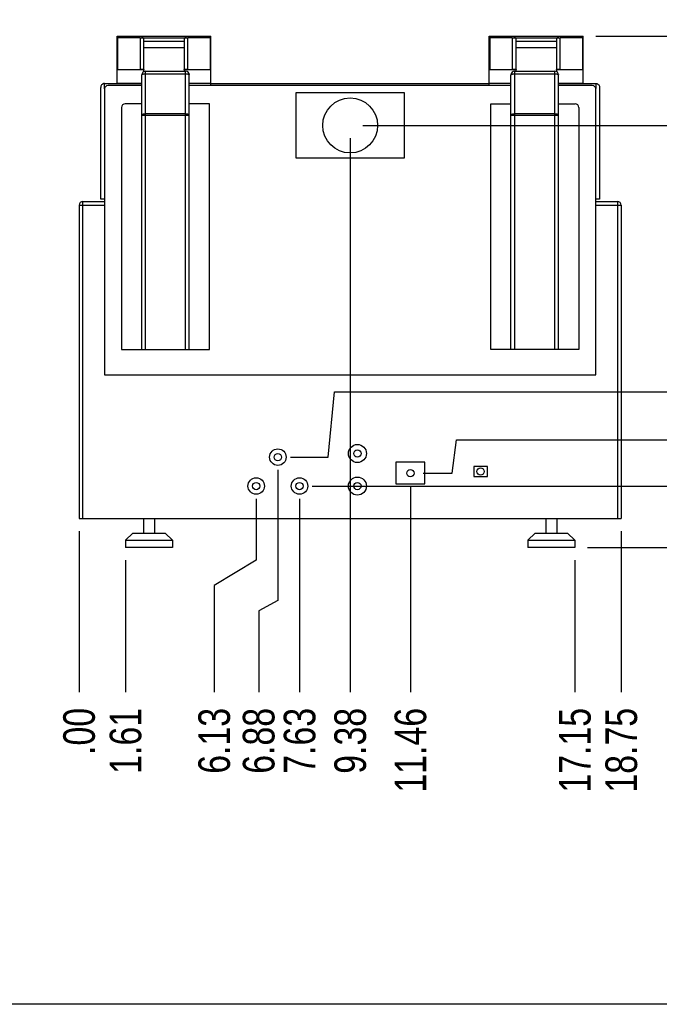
# Model space of a CAD drawing. Header units: inches. Extents: x 0 to 16, y 0 to 10.
# Tile 3 of 39: x 9.9 to 13.1, y 0 to 4.9. Entities that reach past the tile are written whole.
import ezdxf

# ---------------------------------------------------------------- set-up
doc = ezdxf.new("R2010")
doc.units = ezdxf.units.IN
doc.header["$LTSCALE"] = 0.935
doc.header["$MEASUREMENT"] = 0
doc.layers.get('0').update_dxf_attribs({"linetype": 'CONTINUOUS'})
doc.layers.add('02___PRT_ALL_AXES', color=7, linetype='CONTINUOUS')
doc.styles.get("Standard").update_dxf_attribs({"font": 'txt', "width": 0.8})
doc.dimstyles.new('DIMSTYLE_2', dxfattribs={"dimtxt": 0.15625, "dimasz": 0.1875, "dimexe": 0.125, "dimexo": 0.0625, "dimgap": 0.039062, "dimtad": 0, "dimtih": 1, "dimtoh": 1, "dimlfac": 7, "dimzin": 4, "dimdsep": 46, "dimtxsty": 'Standard', "dimblk": '_FILLED', "dimblk1": '_FILLED', "dimblk2": '_FILLED', "dimcen": 0.09, "dimazin": 1, "dimtfac": 1, "dimtofl": 0, "dimtmove": 0, "dimatfit": 3, "dimldrblk": '_FILLED', "dimfxl": 1, "dimtolj": 1, "dimtzin": 4, "dimarcsym": 0})

# ---------------------------------------------------------------- blocks, each defined once
blk = doc.blocks.new('*D8')
at = {"color": 2, "linetype": 'Continuous', "transparency": 16777216}
blk.add_line((10.4164, 2.193), (10.4164, 1.5419), dxfattribs=at)
at = {"color": 2, "linetype": 'Continuous', "transparency": 16777216, "insert": (10.3383, 1.4637), "char_height": 0.15625, "width": 0.5, "attachment_point": 3, "rotation": 90, "line_spacing_factor": 0.9}
blk.add_mtext('1.61', dxfattribs=at)
blk = doc.blocks.new('_FILLED')
at = {"color": 0, "linetype": 'ByBlock'}
blk.add_solid([(0, 0), (-1, 0.167), (-1, -0.167)], dxfattribs=at)
blk = doc.blocks.new('*D9')
at = {"color": 2, "linetype": 'Continuous', "transparency": 16777216}
blk.add_line((10.1872, 2.3359), (10.1872, 1.5419), dxfattribs=at)
at = {"color": 2, "linetype": 'Continuous', "transparency": 16777216, "insert": (10.109, 1.4637), "char_height": 0.15625, "width": 0.375, "attachment_point": 3, "rotation": 90, "line_spacing_factor": 0.9}
blk.add_mtext('.00', dxfattribs=at)
blk = doc.blocks.new('*D10')
at = {"color": 2, "linetype": 'Continuous', "transparency": 16777216}
for p, q in [((11.0622, 2.4966), (11.0622, 2.1928)), ((11.0622, 2.1928), (10.8545, 2.0677)), ((10.8545, 2.0677), (10.8545, 1.5419))]:
    blk.add_line(p, q, dxfattribs=at)
at = {"color": 2, "linetype": 'Continuous', "transparency": 16777216, "insert": (10.7764, 1.4637), "char_height": 0.15625, "width": 0.5, "attachment_point": 3, "rotation": 90, "line_spacing_factor": 0.9}
blk.add_mtext('6.13', dxfattribs=at)
blk = doc.blocks.new('*D11')
at = {"color": 2, "linetype": 'Continuous', "transparency": 16777216}
for p, q in [((11.1693, 2.6394), (11.1693, 1.9944)), ((11.1693, 1.9944), (11.0745, 1.9427)), ((11.0745, 1.9427), (11.0745, 1.5419))]:
    blk.add_line(p, q, dxfattribs=at)
at = {"color": 2, "linetype": 'Continuous', "transparency": 16777216, "insert": (10.9963, 1.4637), "char_height": 0.15625, "width": 0.5, "attachment_point": 3, "rotation": 90, "line_spacing_factor": 0.9}
blk.add_mtext('6.88', dxfattribs=at)
blk = doc.blocks.new('*D12')
at = {"color": 2, "linetype": 'Continuous', "transparency": 16777216}
blk.add_line((11.2764, 2.4966), (11.2764, 1.5419), dxfattribs=at)
at = {"color": 2, "linetype": 'Continuous', "transparency": 16777216, "insert": (11.1983, 1.4637), "char_height": 0.15625, "width": 0.5, "attachment_point": 3, "rotation": 90, "line_spacing_factor": 0.9}
blk.add_mtext('7.63', dxfattribs=at)
blk = doc.blocks.new('*D13')
at = {"color": 2, "linetype": 'Continuous', "transparency": 16777216}
blk.add_line((11.824, 2.5605), (11.824, 1.5419), dxfattribs=at)
at = {"color": 2, "linetype": 'Continuous', "transparency": 16777216, "insert": (11.7458, 1.4637), "char_height": 0.15625, "width": 0.625, "attachment_point": 3, "rotation": 90, "line_spacing_factor": 0.9}
blk.add_mtext('11.46', dxfattribs=at)
blk = doc.blocks.new('*D14')
at = {"color": 2, "linetype": 'Continuous', "transparency": 16777216}
blk.add_line((12.6364, 2.193), (12.6364, 1.5419), dxfattribs=at)
at = {"color": 2, "linetype": 'Continuous', "transparency": 16777216, "insert": (12.5583, 1.4637), "char_height": 0.15625, "width": 0.625, "attachment_point": 3, "rotation": 90, "line_spacing_factor": 0.9}
blk.add_mtext('17.15', dxfattribs=at)
blk = doc.blocks.new('*D15')
at = {"color": 2, "linetype": 'Continuous', "transparency": 16777216}
blk.add_line((12.8657, 2.3359), (12.8657, 1.5419), dxfattribs=at)
at = {"color": 2, "linetype": 'Continuous', "transparency": 16777216, "insert": (12.7876, 1.4637), "char_height": 0.15625, "width": 0.625, "attachment_point": 3, "rotation": 90, "line_spacing_factor": 0.9}
blk.add_mtext('18.75', dxfattribs=at)
blk = doc.blocks.new('*D16')
at = {"color": 2, "linetype": 'Continuous', "transparency": 16777216}
blk.add_line((11.5264, 4.2773), (11.5264, 1.5419), dxfattribs=at)
at = {"color": 2, "linetype": 'Continuous', "transparency": 16777216, "insert": (11.4483, 1.4637), "char_height": 0.15625, "width": 0.5, "attachment_point": 3, "rotation": 90, "line_spacing_factor": 0.9}
blk.add_mtext('9.38', dxfattribs=at)
blk = doc.blocks.new('*D17')
at = {"color": 2, "linetype": 'Continuous', "transparency": 16777216}
blk.add_line((11.3389, 2.5591), (13.0964, 2.5591), dxfattribs=at)
at = {"color": 2, "linetype": 'Continuous', "transparency": 16777216, "insert": (13.1745, 2.6372), "char_height": 0.15625, "width": 0.5, "attachment_point": 1, "line_spacing_factor": 0.9}
blk.add_mtext('2.13', dxfattribs=at)
blk = doc.blocks.new('*D18')
at = {"color": 2, "linetype": 'Continuous', "transparency": 16777216}
blk.add_line((12.6989, 2.2555), (13.0964, 2.2555), dxfattribs=at)
at = {"color": 2, "linetype": 'Continuous', "transparency": 16777216, "insert": (13.1745, 2.3336), "char_height": 0.15625, "width": 0.375, "attachment_point": 1, "line_spacing_factor": 0.9}
blk.add_mtext('.00', dxfattribs=at)
blk = doc.blocks.new('*D19')
at = {"color": 2, "linetype": 'Continuous', "transparency": 16777216}
for p, q in [((11.4181, 2.7019), (11.4483, 3.0247)), ((11.4483, 3.0247), (13.0964, 3.0247)), ((11.2318, 2.7019), (11.4181, 2.7019))]:
    blk.add_line(p, q, dxfattribs=at)
at = {"color": 2, "linetype": 'Continuous', "transparency": 16777216, "insert": (13.1745, 3.1028), "char_height": 0.15625, "width": 0.5, "attachment_point": 1, "line_spacing_factor": 0.9}
blk.add_mtext('3.13', dxfattribs=at)
blk = doc.blocks.new('*D20')
at = {"color": 2, "linetype": 'Continuous', "transparency": 16777216}
for p, q in [((12.0305, 2.623), (12.0521, 2.7875)), ((12.0521, 2.7875), (13.0964, 2.7875)), ((11.8865, 2.623), (12.0305, 2.623))]:
    blk.add_line(p, q, dxfattribs=at)
at = {"color": 2, "linetype": 'Continuous', "transparency": 16777216, "insert": (13.1745, 2.8656), "char_height": 0.15625, "width": 0.5, "attachment_point": 1, "line_spacing_factor": 0.9}
blk.add_mtext('2.57', dxfattribs=at)
blk = doc.blocks.new('*D21')
at = {"color": 2, "linetype": 'Continuous', "transparency": 16777216}
blk.add_line((11.5889, 4.3398), (13.0964, 4.3398), dxfattribs=at)
at = {"color": 2, "linetype": 'Continuous', "transparency": 16777216, "insert": (13.1745, 4.4179), "char_height": 0.15625, "width": 0.625, "attachment_point": 1, "line_spacing_factor": 0.9}
blk.add_mtext('14.59', dxfattribs=at)
blk = doc.blocks.new('*D22')
at = {"color": 2, "linetype": 'Continuous', "transparency": 16777216}
blk.add_line((12.7406, 4.7811), (13.0964, 4.7811), dxfattribs=at)
at = {"color": 2, "linetype": 'Continuous', "transparency": 16777216, "insert": (13.1745, 4.8592), "char_height": 0.15625, "width": 0.625, "attachment_point": 1, "line_spacing_factor": 0.9}
blk.add_mtext('17.68', dxfattribs=at)

msp = doc.modelspace()

# ---------------------------------------------------------------- linework, layer by layer
at = {"color": 7, "linetype": 'Continuous'}
for p, q in [((10.3747, 4.5467), (10.3747, 4.7811)), ((10.3747, 4.7811), (10.8389, 4.7811)), ((10.3774, 4.7727), (10.3774, 4.6158)), ((10.4882, 4.7727), (10.3774, 4.7727)), ((10.4882, 4.7727), (10.4882, 4.6158)), ((10.4958, 4.7728), (10.7177, 4.7728)), ((10.5067, 4.6052), (10.5067, 4.7703)), ((10.7067, 4.7703), (10.7067, 4.6077)), ((10.7253, 4.6158), (10.7253, 4.7727)), ((10.836, 4.7727), (10.7253, 4.7727)), ((10.836, 4.6158), (10.836, 4.7727)), ((10.8389, 4.5362), (10.8389, 4.7811)), ((12.2138, 4.5362), (12.2138, 4.7811)), ((12.2138, 4.7811), (12.6781, 4.7811)), ((12.2167, 4.7727), (12.2167, 4.6158)), ((12.3274, 4.7727), (12.2167, 4.7727)), ((12.3274, 4.7727), (12.3274, 4.6158)), ((12.3351, 4.7728), (12.5569, 4.7728)), ((12.346, 4.6077), (12.346, 4.7703)), ((12.546, 4.7703), (12.546, 4.6053)), ((12.6753, 4.7727), (12.5646, 4.7727)), ((12.5646, 4.6158), (12.5646, 4.7727)), ((12.6753, 4.6158), (12.6753, 4.7727)), ((12.6781, 4.5467), (12.6781, 4.7811)), ((10.5067, 4.7553), (10.7067, 4.7553)), ((10.5067, 4.7241), (10.7067, 4.7241)), ((12.346, 4.7553), (12.546, 4.7553)), ((12.346, 4.7241), (12.546, 4.7241)), ((10.3774, 4.6158), (10.4882, 4.6158)), ((10.3774, 4.6153), (10.5067, 4.6153)), ((10.4969, 3.2327), (10.4969, 4.5892)), ((10.5154, 3.2327), (10.5154, 4.6077)), ((10.5154, 4.6077), (10.7133, 4.6077)), ((10.5154, 4.595), (10.7133, 4.595)), ((10.7067, 4.6153), (10.836, 4.6153)), ((10.7133, 3.2327), (10.7133, 4.6077)), ((10.7253, 4.6158), (10.836, 4.6158)), ((10.7319, 3.2327), (10.7319, 4.5892)), ((12.2167, 4.6158), (12.3274, 4.6158)), ((12.2167, 4.6153), (12.346, 4.6153)), ((12.321, 3.2327), (12.321, 4.5892)), ((12.3396, 3.2327), (12.3396, 4.6077)), ((12.3396, 4.6077), (12.5374, 4.6077)), ((12.3396, 4.595), (12.5374, 4.595)), ((12.5374, 3.2327), (12.5374, 4.6077)), ((12.546, 4.6153), (12.6753, 4.6153)), ((12.556, 3.2327), (12.556, 4.5892)), ((12.5646, 4.6158), (12.6753, 4.6158)), ((10.2942, 3.9753), (10.2942, 4.5271)), ((10.3128, 4.5209), (10.3128, 4.5467)), ((10.3128, 4.5467), (10.4969, 4.5467)), ((10.4969, 4.5362), (10.3307, 4.5362)), ((10.3747, 4.5493), (10.4969, 4.5493)), ((10.7319, 4.5493), (10.8389, 4.5493)), ((10.8389, 4.5467), (10.7319, 4.5467)), ((12.321, 4.5362), (10.7319, 4.5362)), ((12.2138, 4.5456), (10.8389, 4.5456)), ((12.2138, 4.5493), (12.321, 4.5493)), ((12.321, 4.5467), (12.2138, 4.5467)), ((12.556, 4.5493), (12.6781, 4.5493)), ((12.556, 4.5467), (12.7399, 4.5467)), ((12.7222, 4.5362), (12.556, 4.5362)), ((12.7399, 4.5467), (12.7399, 4.5216)), ((12.7585, 4.5278), (12.7585, 3.9753)), ((10.3122, 4.5177), (10.3122, 3.1077)), ((11.2586, 4.5005), (11.2586, 4.1791)), ((11.7943, 4.5005), (11.2586, 4.5005)), ((11.7943, 4.1791), (11.7943, 4.5005)), ((12.7407, 3.1077), (12.7407, 4.5177)), ((10.3969, 4.4284), (10.3969, 3.2327)), ((10.4969, 4.447), (10.4154, 4.447)), ((10.8319, 4.447), (10.7319, 4.447)), ((10.8319, 3.2327), (10.8319, 4.447)), ((12.221, 3.2327), (12.221, 4.447)), ((12.221, 4.447), (12.321, 4.447)), ((12.556, 4.447), (12.6374, 4.447)), ((12.656, 4.4284), (12.656, 3.2327)), ((10.4969, 4.3904), (10.7319, 4.3904)), ((10.7133, 4.3963), (10.5154, 4.3963)), ((12.321, 4.3904), (12.556, 4.3904)), ((12.5374, 4.3963), (12.3396, 4.3963)), ((11.2586, 4.1791), (11.7943, 4.1791)), ((10.1872, 3.9462), (10.1872, 2.3984)), ((10.1872, 3.9462), (10.3122, 3.9462)), ((10.2057, 2.3984), (10.2057, 3.9648)), ((10.2057, 3.9648), (10.3122, 3.9648)), ((10.3122, 3.9753), (10.2942, 3.9753)), ((12.7585, 3.9753), (12.7407, 3.9753)), ((12.7407, 3.9648), (12.8472, 3.9648)), ((12.7407, 3.9462), (12.8657, 3.9462)), ((12.8472, 3.9648), (12.8472, 2.3984)), ((12.8657, 3.9462), (12.8657, 2.3984)), ((10.3969, 3.2327), (10.8319, 3.2327)), ((12.656, 3.2327), (12.221, 3.2327)), ((10.3122, 3.1077), (12.7407, 3.1077)), ((11.8954, 2.6766), (11.7525, 2.6766)), ((11.7525, 2.6766), (11.7525, 2.5694)), ((11.8954, 2.5694), (11.8954, 2.6766)), ((12.2043, 2.6555), (12.1372, 2.6555)), ((12.1372, 2.6555), (12.1372, 2.6065)), ((12.2043, 2.6065), (12.2043, 2.6555)), ((12.1372, 2.6065), (12.2043, 2.6065)), ((11.7525, 2.5694), (11.8954, 2.5694)), ((10.1872, 2.3984), (12.8657, 2.3984)), ((10.4522, 2.3269), (10.4164, 2.2912)), ((10.4164, 2.2912), (10.6486, 2.2912)), ((10.4164, 2.2912), (10.4164, 2.2555)), ((10.4522, 2.3269), (10.6129, 2.3269)), ((10.6129, 2.3269), (10.6486, 2.2912)), ((10.6486, 2.2912), (10.6486, 2.2555)), ((12.44, 2.3269), (12.4043, 2.2912)), ((12.4043, 2.2912), (12.6364, 2.2912)), ((12.4043, 2.2912), (12.4043, 2.2555)), ((12.44, 2.3269), (12.6007, 2.3269)), ((12.6007, 2.3269), (12.6364, 2.2912)), ((12.6364, 2.2912), (12.6364, 2.2555)), ((16, 0), (0, 0))]:
    msp.add_line(p, q, dxfattribs=at)
for centre, radius, start, end in [((10.4882, 5.0841), 0.3113, 269.9905, 271.3954), ((10.7251, 5.07), 0.2973, 268.5714, 270.0427), ((12.3275, 5.0841), 0.3113, 269.9905, 271.3954), ((12.5644, 5.07), 0.2973, 268.5714, 270.0427), ((10.5154, 4.5892), 0.0186, 90, 180), ((10.7133, 4.5892), 0.0186, 0, 90), ((12.3396, 4.5892), 0.0186, 90, 180), ((12.5374, 4.5892), 0.0186, 0, 90), ((10.3307, 4.5177), 0.0186, 90, 180), ((12.7222, 4.5177), 0.0186, 0, 90), ((10.4154, 4.4284), 0.0186, 90, 180), ((12.6374, 4.4284), 0.0186, 0, 90), ((10.2057, 3.9462), 0.0186, 90, 180), ((12.8472, 3.9462), 0.0186, 0, 90)]:
    msp.add_arc(centre, radius, start, end, dxfattribs=at)
for centre, ratio, start_param, end_param in [((10.4882, 4.7703), 0.150091, 0, 1.147197), ((10.7253, 4.7703), 0.150091, 1.994396, 3.141593), ((12.3274, 4.7703), 0.150091, 0, 1.147197), ((12.5646, 4.7703), 0.150091, 1.994396, 3.141593), ((12.7399, 4.5457), 0.056338, 1.532325, 1.570796)]:
    msp.add_ellipse(centre, major_axis=(0.0186, 0), ratio=ratio, start_param=start_param, end_param=end_param, dxfattribs=at)
for points, knots in [([(10.5067, 4.6169), (10.5067, 4.6168), (10.5066, 4.6167), (10.5063, 4.6166), (10.5059, 4.6165), (10.5053, 4.6165), (10.5045, 4.6164), (10.5031, 4.6162), (10.5011, 4.6161), (10.4983, 4.616), (10.4952, 4.6159), (10.4917, 4.6158), (10.4894, 4.6158), (10.4882, 4.6158)], [0, 0, 0, 0, 0.007285, 0.022622, 0.046902, 0.080156, 0.122219, 0.17265, 0.296535, 0.447325, 0.619402, 0.806386, 1, 1, 1, 1]), ([(10.4969, 4.5892), (10.4969, 4.5896), (10.4972, 4.5905), (10.4984, 4.5916), (10.5001, 4.5925), (10.5024, 4.5934), (10.5052, 4.5941), (10.5096, 4.5948), (10.5131, 4.595), (10.5154, 4.595)], [0, 0, 0, 0, 0.058501, 0.1331, 0.230569, 0.351379, 0.493291, 0.65234, 1, 1, 1, 1]), ([(10.7253, 4.6158), (10.7241, 4.6158), (10.7217, 4.6158), (10.7183, 4.6159), (10.7151, 4.616), (10.7123, 4.6161), (10.7103, 4.6162), (10.709, 4.6164), (10.7082, 4.6165), (10.7076, 4.6165), (10.7071, 4.6166), (10.7069, 4.6167), (10.7067, 4.6168), (10.7067, 4.6169)], [0, 0, 0, 0, 0.193614, 0.380598, 0.552675, 0.703465, 0.82735, 0.877781, 0.919844, 0.953098, 0.977378, 0.992715, 1, 1, 1, 1]), ([(10.7133, 4.595), (10.7157, 4.595), (10.7191, 4.5948), (10.7235, 4.5941), (10.7263, 4.5934), (10.7286, 4.5925), (10.7304, 4.5916), (10.7315, 4.5905), (10.7319, 4.5896), (10.7319, 4.5892)], [0, 0, 0, 0, 0.347714, 0.506781, 0.648685, 0.769467, 0.866908, 0.941499, 1, 1, 1, 1]), ([(12.321, 4.5892), (12.321, 4.5896), (12.3213, 4.5905), (12.3225, 4.5916), (12.3243, 4.5925), (12.3266, 4.5934), (12.3294, 4.5941), (12.3337, 4.5948), (12.3372, 4.595), (12.3396, 4.595)], [0, 0, 0, 0, 0.058501, 0.1331, 0.230569, 0.351379, 0.493291, 0.65234, 1, 1, 1, 1]), ([(12.346, 4.6169), (12.346, 4.6168), (12.3459, 4.6167), (12.3456, 4.6166), (12.3452, 4.6165), (12.3445, 4.6165), (12.3438, 4.6164), (12.3424, 4.6162), (12.3404, 4.6161), (12.3376, 4.616), (12.3345, 4.6159), (12.331, 4.6158), (12.3286, 4.6158), (12.3274, 4.6158)], [0, 0, 0, 0, 0.007285, 0.022622, 0.046902, 0.080156, 0.122219, 0.17265, 0.296535, 0.447325, 0.619402, 0.806386, 1, 1, 1, 1]), ([(12.5374, 4.595), (12.5398, 4.595), (12.5433, 4.5948), (12.5476, 4.5941), (12.5504, 4.5934), (12.5528, 4.5925), (12.5545, 4.5916), (12.5557, 4.5905), (12.556, 4.5896), (12.556, 4.5892)], [0, 0, 0, 0, 0.347714, 0.506781, 0.648685, 0.769467, 0.866908, 0.941499, 1, 1, 1, 1]), ([(12.5646, 4.6158), (12.5634, 4.6158), (12.561, 4.6158), (12.5576, 4.6159), (12.5544, 4.616), (12.5516, 4.6161), (12.5496, 4.6162), (12.5483, 4.6164), (12.5475, 4.6165), (12.5469, 4.6165), (12.5464, 4.6166), (12.5462, 4.6167), (12.546, 4.6168), (12.546, 4.6169)], [0, 0, 0, 0, 0.193614, 0.380598, 0.552675, 0.703465, 0.82735, 0.877781, 0.919844, 0.953098, 0.977378, 0.992715, 1, 1, 1, 1]), ([(10.3128, 4.5467), (10.3113, 4.5467), (10.3084, 4.5463), (10.3032, 4.5443), (10.2983, 4.5401), (10.2949, 4.5338), (10.2942, 4.5293), (10.2942, 4.5271)], [0, 0, 0, 0, 0.149732, 0.292436, 0.548809, 0.779931, 1, 1, 1, 1]), ([(12.7407, 4.5467), (12.7421, 4.5467), (12.7449, 4.5463), (12.7498, 4.5444), (12.7546, 4.5403), (12.7578, 4.5342), (12.7585, 4.5299), (12.7585, 4.5278)], [0, 0, 0, 0, 0.150354, 0.292994, 0.548954, 0.779926, 1, 1, 1, 1]), ([(10.5154, 4.3963), (10.5131, 4.3963), (10.5096, 4.3961), (10.5052, 4.3954), (10.5024, 4.3947), (10.5001, 4.3938), (10.4984, 4.3928), (10.4972, 4.3917), (10.4969, 4.3908), (10.4969, 4.3904)], [0, 0, 0, 0, 0.347714, 0.506781, 0.648685, 0.769467, 0.866908, 0.941499, 1, 1, 1, 1]), ([(10.7319, 4.3904), (10.7319, 4.3908), (10.7315, 4.3917), (10.7304, 4.3928), (10.7286, 4.3938), (10.7263, 4.3947), (10.7235, 4.3954), (10.7191, 4.3961), (10.7157, 4.3963), (10.7133, 4.3963)], [0, 0, 0, 0, 0.058501, 0.133093, 0.230535, 0.351319, 0.493223, 0.65229, 1, 1, 1, 1]), ([(12.3396, 4.3963), (12.3372, 4.3963), (12.3337, 4.3961), (12.3294, 4.3954), (12.3266, 4.3947), (12.3243, 4.3938), (12.3225, 4.3928), (12.3213, 4.3917), (12.321, 4.3908), (12.321, 4.3904)], [0, 0, 0, 0, 0.347714, 0.506781, 0.648685, 0.769467, 0.866908, 0.941499, 1, 1, 1, 1]), ([(12.556, 4.3904), (12.556, 4.3908), (12.5557, 4.3917), (12.5545, 4.3928), (12.5528, 4.3938), (12.5504, 4.3947), (12.5476, 4.3954), (12.5433, 4.3961), (12.5398, 4.3963), (12.5374, 4.3963)], [0, 0, 0, 0, 0.058501, 0.133093, 0.230535, 0.351319, 0.493223, 0.65229, 1, 1, 1, 1])]:
    msp.add_open_spline(points, degree=3, knots=knots, dxfattribs=at)
at = {"layer": '02___PRT_ALL_AXES', "color": 7, "linetype": 'Continuous'}
for p, q in [((10.5057, 2.3984), (10.5057, 2.3269)), ((10.5593, 2.3984), (10.5593, 2.3269)), ((12.4936, 2.3984), (12.4936, 2.3269)), ((12.5472, 2.3984), (12.5472, 2.3269)), ((10.6486, 2.2555), (10.4164, 2.2555)), ((12.6364, 2.2555), (12.4043, 2.2555))]:
    msp.add_line(p, q, dxfattribs=at)
for centre, radius in [((11.5264, 4.3398), 0.1357), ((11.1693, 2.7019), 0.0407), ((11.5622, 2.7198), 0.0446), ((11.5622, 2.7198), 0.0179), ((11.1693, 2.7019), 0.0179), ((11.824, 2.623), 0.0179), ((12.1707, 2.6312), 0.0179), ((11.0622, 2.5591), 0.0407), ((11.0622, 2.5591), 0.0179), ((11.2764, 2.5591), 0.0407), ((11.2764, 2.5591), 0.0179), ((11.5622, 2.5591), 0.0446), ((11.5622, 2.5591), 0.0179)]:
    msp.add_circle(centre, radius, dxfattribs=at)

# ---------------------------------------------------------------- dimensions: what is measured, and where the dimension line sits
at = {"color": 2, "linetype": 'Continuous'}
for feature_location, offset, dtype, origin, picture, middle in [((12.7406, 4.7811), (0.3558, 0), 0, (12.6781, 2.2555), '*D22', (13.5065, 4.7811)), ((11.5889, 4.3398), (1.5074, 0), 0, (11.5264, 2.2555), '*D21', (13.5026, 4.3398)), ((11.52644, 4.27731), (0, -2.73543), 1, (10.18715, 4.33981), '*D16', (11.52644, 1.21766)), ((11.2318, 2.7019), (1.8646, 0.3228), 0, (11.1693, 2.2555), '*D19', (13.4284, 3.0247)), ((11.8865, 2.623), (1.2099, 0.1645), 0, (11.824, 2.2555), '*D20', (13.4245, 2.7875)), ((11.169294, 2.639449), (-0.09482, -1.097575), 1, (10.187151, 2.701949), '*D11', (11.074475, 1.217655)), ((11.3389, 2.5591), (1.7574, 0), 0, (12.6364, 2.2555), '*D17', (13.4284, 2.5591)), ((11.824, 2.5605), (0, -1.0186), 1, (10.1872, 2.623), '*D13', (11.824, 1.1669)), ((11.0621514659, 2.4965922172), (-0.2076130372, -0.9547182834), 1, (10.1871514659, 2.5590922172), '*D10', (10.8545384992, 1.2176551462)), ((11.27644, 2.49659), (0, -0.95472), 1, (10.18715, 2.55909), '*D12', (11.27644, 1.21766)), ((10.1871514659, 2.3358779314), (0, -0.7940039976), 1, (10.1871514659, 2.3983779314), '*D9', (10.1871513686, 1.287967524)), ((10.41644, 2.19302), (0, -0.65115), 1, (10.18715, 2.39838), '*D8', (10.41644, 1.21375)), ((12.8657, 2.3359), (0, -0.794), 1, (10.1872, 2.3984), '*D15', (12.8657, 1.1708)), ((12.6989371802, 2.2555207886), (0.3974312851, 0), 0, (12.6364371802, 2.2555207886), '*D18', (13.3737124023, 2.2555207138)), ((12.63644, 2.19302), (0, -0.65115), 1, (10.18715, 2.25552), '*D14', (12.63644, 1.17078))]:
    dim = msp.add_ordinate_dim(feature_location=feature_location, offset=offset, dtype=dtype, origin=origin, dimstyle='DIMSTYLE_2', dxfattribs=at)
    dim.commit()
    dim.dimension.update_dxf_attribs({"geometry": picture, "text_midpoint": middle})

doc.saveas('drawing.dxf')
